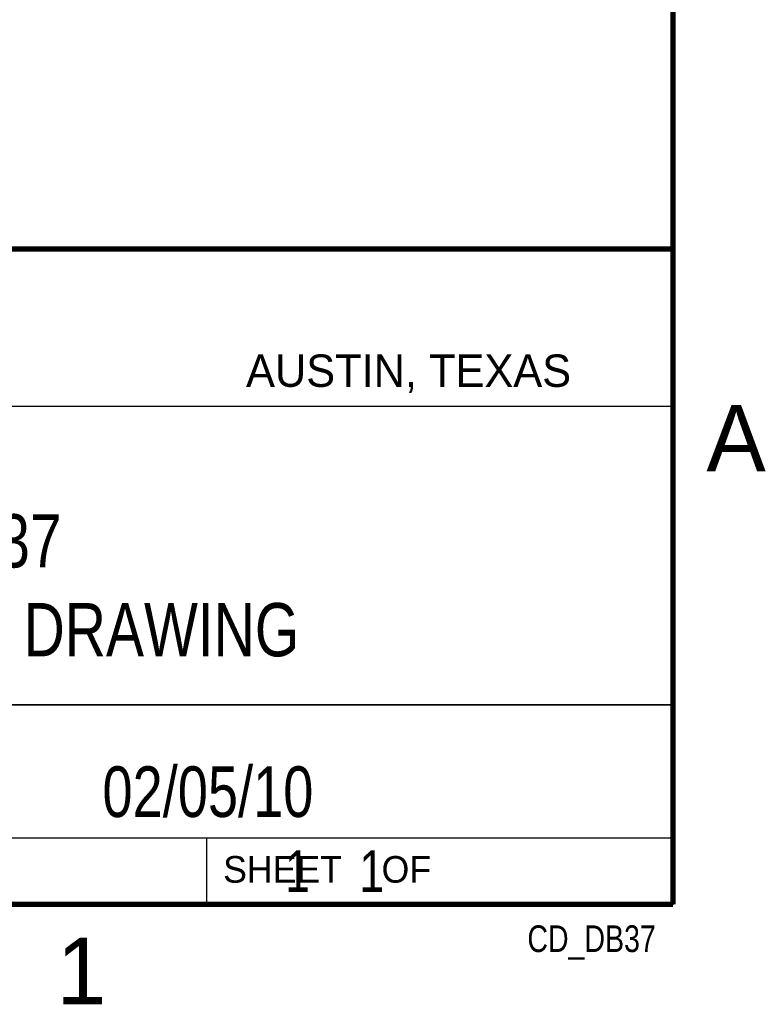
# Model space of a CAD drawing. Header units: inches. Extents: x 0 to 22, y 0 to 17.
# Tile 7 of 8: x 19 to 21.8, y 0.1 to 3.8. Entities that reach past the tile are written whole.
import ezdxf
from ezdxf.enums import TextEntityAlignment as Align

# ---------------------------------------------------------------- set-up
doc = ezdxf.new("R2010")
doc.units = ezdxf.units.IN
doc.header["$LTSCALE"] = 1.21
doc.header["$MEASUREMENT"] = 0
doc.layers.get('0').update_dxf_attribs({"linetype": 'CONTINUOUS'})
doc.styles.get("Standard").update_dxf_attribs({"font": 'txt', "width": 0.8})

msp = doc.modelspace()

# ---------------------------------------------------------------- linework, layer by layer
at = {"color": 2, "linetype": 'CONTINUOUS'}
for p, q in [((16.3737, 2.9596), (21.5037, 2.9596)), ((16.375, 2.96), (21.5, 2.96)), ((21.5037, 2.9596), (21.5037, 1.2496)), ((16.7288, 2.37), (21.5, 2.37)), ((16.3737, 1.2496), (21.5037, 1.2496)), ((18.01, 1.25), (21.5, 1.25)), ((21.5, 1.25), (21.5, 0.75)), ((16.375, 0.75), (21.5, 0.75)), ((18.01, 0.75), (21.5, 0.75)), ((19.75, 0.75), (21.5, 0.75)), ((19.75, 0.75), (19.75, 0.5)), ((21.5, 0.75), (21.5, 0.5)), ((19.75, 0.5), (21.5, 0.5)), ((20.4977, 0.4994), (21.4977, 0.4994)), ((20.4977, 0.4994), (20.4977, 0.4989)), ((20.4977, 0.4989), (21.4977, 0.4989)), ((21.4977, 0.4994), (21.4977, 0.4989))]:
    msp.add_line(p, q, dxfattribs=at)
at = {"color": 7, "linetype": 'CONTINUOUS', "const_width": 0.02}
for points in [[(21.5, 0.5), (21.5, 16.5)], [(13.6, 2.9595), (21.5, 2.96)], [(0.5, 0.5), (21.5, 0.5)]]:
    msp.add_lwpolyline(points, dxfattribs=at)

# ---------------------------------------------------------------- texts
at = {"color": 2, "linetype": 'CONTINUOUS'}
for s, height, p in [('AUSTIN, TEXAS', 0.121576, (19.898, 2.4426)), ('A', 0.25, (21.625, 2.125)), ('SHEET    OF', 0.1, (19.8121, 0.5815)), ('1', 0.25, (19.1875, 0.125))]:
    msp.add_text(s, height=height, dxfattribs=at).set_placement(p)
at = {"color": 2, "linetype": 'CONTINUOUS', "width": 0.8}
msp.add_text('CD_DB37', height=0.1, dxfattribs=at).set_placement((21.4352, 0.3213), align=Align.RIGHT)
at = {"color": 7, "linetype": 'CONTINUOUS'}
for s, insert, char_height, width, attachment_point in [('DB37\\PCUSTOMER DRAWING', (18.9387, 1.9646), 0.2, 2.56, 2), ('02/05/10 ', (19.755, 1.0181), 0.19, 1.368, 2), ('     1    1', (19.8125, 0.7031), 0.15625, 1.375, 1)]:
    msp.add_mtext(s, dxfattribs=dict(at, insert=insert, char_height=char_height, width=width, attachment_point=attachment_point))

doc.saveas('drawing.dxf')
